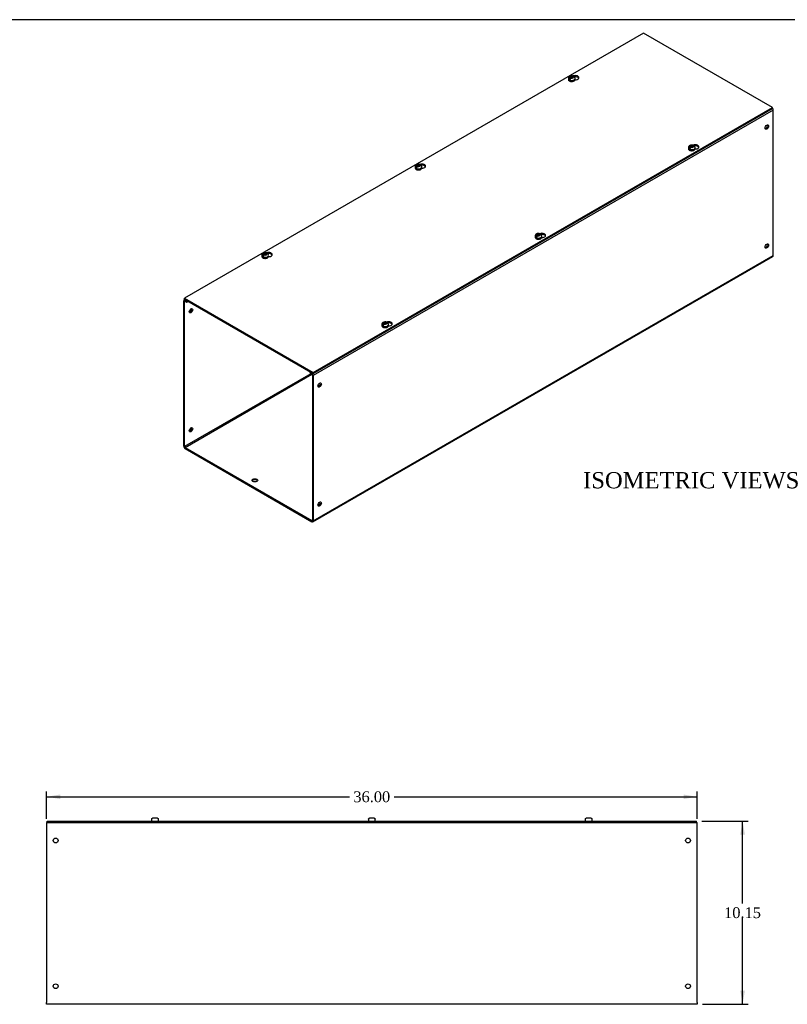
# Model space of a CAD drawing. Header units: inches. Extents: x 1 to 150, y -1 to 99.
# Tile 3 of 4: x 72 to 114, y 45 to 99. Entities that reach past the tile are written whole.
import ezdxf
from ezdxf.enums import TextEntityAlignment as Align

# ---------------------------------------------------------------- set-up
doc = ezdxf.new("R2010")
doc.units = ezdxf.units.IN
doc.header["$MEASUREMENT"] = 0
for name, color, linetype in [('COM56317-5', 7, 'Continuous'), ('COM56350-5', 7, 'Continuous'), ('Default', 7, 'Continuous'), ('SCS19515', 7, 'Continuous')]:
    doc.layers.add(name, color=color, linetype=linetype)
doc.styles.add('SEACAD_Times_New_Roman', font='times.ttf')
doc.dimstyles.new('HAMMOND_(STH_-_120x80)', dxfattribs={"dimtxt": 0.6, "dimasz": 0.75, "dimexe": 0.3, "dimexo": 0.3, "dimgap": 0.15, "dimtad": 0, "dimtih": 1, "dimtoh": 1, "dimzin": 0, "dimdsep": 46, "dimtxsty": 'SEACAD_Times_New_Roman', "dimblk1": '_SE_FILLED', "dimblk2": '_SE_FILLED', "dimsah": 1, "dimcen": 0.3, "dimadec": 0, "dimazin": 0, "dimtfac": 0.8, "dimtofl": 0, "dimtmove": 0, "dimatfit": 3, "dimfxl": 1, "dimtolj": 1, "dimtzin": 0, "dimarcsym": 0})

# ---------------------------------------------------------------- blocks, each defined once
blk = doc.blocks.new('SE3')
at = {"layer": 'COM56317-5', "color": 7, "linetype": 'Continuous'}
for p, q in [((73.329, 55.11), (109.267, 55.11)), ((73.329, 55.032), (73.329, 55.11)), ((109.267, 55.032), (109.267, 55.11)), ((73.329, 55.032), (109.267, 55.032))]:
    blk.add_line(p, q, dxfattribs=at)
at = {"layer": 'COM56350-5', "color": 7, "linetype": 'Continuous'}
for p, q in [((73.298, 55.032), (73.329, 55.032)), ((73.298, 55.032), (73.298, 54.924)), ((73.298, 54.924), (73.298, 45.068)), ((109.267, 55.032), (109.298, 55.032)), ((109.298, 54.924), (109.298, 55.032)), ((109.298, 45.068), (109.298, 54.924)), ((73.298, 44.96), (73.298, 45.068)), ((109.298, 44.96), (73.298, 44.96)), ((109.298, 45.068), (109.298, 44.96))]:
    blk.add_line(p, q, dxfattribs=at)
for centre in [(73.798, 54.032), (108.798, 54.032), (73.798, 45.96), (108.798, 45.96)]:
    blk.add_circle(centre, 0.133, dxfattribs=at)
at = {"layer": 'SCS19515', "color": 7, "linetype": 'Continuous'}
for p, q in [((79.111, 55.195), (79.111, 55.135)), ((79.114, 55.21), (79.112, 55.21)), ((79.205, 55.285), (79.391, 55.285)), ((79.482, 55.21), (79.484, 55.21)), ((79.486, 55.135), (79.486, 55.195)), ((91.111, 55.195), (91.111, 55.135)), ((91.112, 55.21), (91.114, 55.21)), ((91.205, 55.285), (91.391, 55.285)), ((91.482, 55.21), (91.484, 55.21)), ((91.486, 55.135), (91.486, 55.195)), ((103.111, 55.195), (103.111, 55.135)), ((103.114, 55.21), (103.112, 55.21)), ((103.205, 55.285), (103.391, 55.285)), ((103.482, 55.21), (103.484, 55.21)), ((103.486, 55.135), (103.486, 55.195))]:
    blk.add_line(p, q, dxfattribs=at)
for centre, radius, start, end in [((79.201, 55.195), 0.09, 170.4059, 180), ((79.136, 55.135), 0.025, 180, 270), ((79.461, 55.135), 0.025, 270, 0), ((79.396, 55.195), 0.09, 0, 9.5941), ((91.201, 55.195), 0.09, 170.4059, 180), ((91.136, 55.135), 0.025, 180, 270), ((91.461, 55.135), 0.025, 270, 0), ((91.396, 55.195), 0.09, 0, 9.5941), ((103.201, 55.195), 0.09, 170.4059, 180), ((103.136, 55.135), 0.025, 180, 270), ((103.461, 55.135), 0.025, 270, 0), ((103.396, 55.195), 0.09, 0, 9.5941)]:
    blk.add_arc(centre, radius, start, end, dxfattribs=at)
for points in [[(79.114, 55.21), (79.115, 55.216), (79.117, 55.221), (79.12, 55.231), (79.123, 55.236), (79.128, 55.245), (79.131, 55.249), (79.138, 55.258), (79.142, 55.261), (79.15, 55.268), (79.155, 55.271), (79.164, 55.276), (79.169, 55.278), (79.179, 55.282), (79.184, 55.283), (79.195, 55.285), (79.2, 55.285), (79.205, 55.285)], [(79.391, 55.285), (79.396, 55.285), (79.402, 55.285), (79.412, 55.283), (79.417, 55.282), (79.428, 55.278), (79.432, 55.276), (79.442, 55.271), (79.446, 55.268), (79.454, 55.261), (79.458, 55.257), (79.465, 55.249), (79.468, 55.245), (79.474, 55.236), (79.476, 55.231), (79.48, 55.221), (79.481, 55.216), (79.482, 55.21)], [(91.114, 55.21), (91.115, 55.216), (91.117, 55.221), (91.12, 55.231), (91.123, 55.236), (91.128, 55.245), (91.131, 55.249), (91.138, 55.258), (91.142, 55.261), (91.15, 55.268), (91.155, 55.271), (91.164, 55.276), (91.169, 55.278), (91.179, 55.282), (91.184, 55.283), (91.195, 55.285), (91.2, 55.285), (91.205, 55.285)], [(91.391, 55.285), (91.396, 55.285), (91.402, 55.285), (91.412, 55.283), (91.417, 55.282), (91.428, 55.278), (91.432, 55.276), (91.442, 55.271), (91.446, 55.268), (91.454, 55.261), (91.458, 55.257), (91.465, 55.249), (91.468, 55.245), (91.474, 55.236), (91.476, 55.231), (91.48, 55.221), (91.481, 55.216), (91.482, 55.21)], [(103.114, 55.21), (103.115, 55.216), (103.117, 55.221), (103.12, 55.231), (103.123, 55.236), (103.128, 55.245), (103.131, 55.249), (103.138, 55.258), (103.142, 55.261), (103.15, 55.268), (103.155, 55.271), (103.164, 55.276), (103.169, 55.278), (103.179, 55.282), (103.184, 55.283), (103.195, 55.285), (103.2, 55.285), (103.205, 55.285)], [(103.391, 55.285), (103.396, 55.285), (103.402, 55.285), (103.412, 55.283), (103.417, 55.282), (103.428, 55.278), (103.432, 55.276), (103.442, 55.271), (103.446, 55.268), (103.454, 55.261), (103.458, 55.257), (103.465, 55.249), (103.468, 55.245), (103.474, 55.236), (103.476, 55.231), (103.48, 55.221), (103.481, 55.216), (103.482, 55.21)]]:
    blk.add_open_spline(points, degree=3, knots=[0, 0, 0, 0, 0.125, 0.125, 0.25, 0.25, 0.375, 0.375, 0.5, 0.5, 0.625, 0.625, 0.75, 0.75, 0.875, 0.875, 1, 1, 1, 1], dxfattribs=at)
blk = doc.blocks.new('DMBLK1271')
at = {"layer": 'Default', "linetype": 'Continuous', "transparency": 16777216}
for points in [[(74.048, 56.58), (73.298, 56.455), (74.048, 56.33)], [(108.548, 56.58), (108.548, 56.33), (109.298, 56.455)]]:
    blk.add_hatch(color=7, dxfattribs=at).paths.add_polyline_path(points)
at = {"layer": 'Default', "color": 7, "linetype": 'Continuous', "transparency": 16777216}
for p, q in [((73.298, 55.224), (73.298, 56.755)), ((109.298, 55.224), (109.298, 56.755)), ((73.298, 56.455), (90.065, 56.455)), ((92.532, 56.455), (109.298, 56.455))]:
    blk.add_line(p, q, dxfattribs=at)
at = {"layer": 'Default', "color": 7, "linetype": 'Continuous', "transparency": 16777216, "style": 'SEACAD_Times_New_Roman'}
blk.add_text('36.00', height=0.6, dxfattribs=at).set_placement((90.275, 56.755), align=Align.TOP_LEFT)
blk = doc.blocks.new('_SE_FILLED')
at = {"color": 0}
blk.add_line((0, 0), (-1, 0), dxfattribs=at)
blk.add_solid([(0, 0), (-1, -0.1665), (-1, 0.1665), (0, 0)], dxfattribs=at)
blk = doc.blocks.new('DMBLK1272')
at = {"layer": 'Default', "linetype": 'Continuous', "transparency": 16777216}
for points in [[(111.943, 54.36), (111.818, 55.11), (111.693, 54.36)], [(111.943, 45.71), (111.693, 45.71), (111.818, 44.96)]]:
    blk.add_hatch(color=7, dxfattribs=at).paths.add_polyline_path(points)
at = {"layer": 'Default', "color": 7, "linetype": 'Continuous', "transparency": 16777216}
for p, q in [((109.567, 55.11), (112.118, 55.11)), ((111.818, 50.545), (111.818, 55.11)), ((111.818, 44.96), (111.818, 49.735)), ((109.598, 44.96), (112.118, 44.96))]:
    blk.add_line(p, q, dxfattribs=at)
at = {"layer": 'Default', "color": 7, "linetype": 'Continuous', "transparency": 16777216, "style": 'SEACAD_Times_New_Roman'}
blk.add_text('10.15', height=0.6, dxfattribs=at).set_placement((110.795, 50.335), align=Align.TOP_LEFT)
blk = doc.blocks.new('SE7')
at = {"layer": 'COM56317-5', "color": 7, "linetype": 'Continuous'}
for p, q in [((106.34, 98.747), (80.928, 84.076)), ((113.468, 94.632), (106.34, 98.747)), ((88.057, 79.96), (113.468, 94.632)), ((88.057, 79.897), (113.468, 94.568)), ((113.468, 94.568), (113.468, 94.632)), ((80.928, 84.076), (88.057, 79.96)), ((80.928, 84.012), (80.928, 84.076)), ((80.928, 84.012), (88.057, 79.897)), ((88.057, 79.897), (88.057, 79.96))]:
    blk.add_line(p, q, dxfattribs=at)
for centre, start_param, end_param in [((102.554, 96.281), 1.526478, 5.348841), ((102.554, 96.218), 3.416719, 4.929925), ((109.197, 92.446), 1.526478, 5.348841), ((109.197, 92.383), 3.416719, 4.929925), ((94.069, 91.382), 1.526478, 5.348841), ((94.069, 91.319), 3.416719, 4.929925), ((100.712, 87.547), 1.526478, 5.348841), ((100.712, 87.484), 3.416719, 4.929925), ((85.584, 86.483), 1.526478, 5.348841), ((85.584, 86.42), 3.416719, 4.929925), ((92.226, 82.648), 1.526478, 5.348841), ((92.226, 82.585), 3.416719, 4.929925)]:
    blk.add_ellipse(centre, major_axis=(-0.203, 0), ratio=0.57735, start_param=start_param, end_param=end_param, dxfattribs=at)
at = {"layer": 'COM56350-5', "color": 7, "linetype": 'Continuous'}
for p, q in [((113.512, 94.48), (88.057, 79.783)), ((113.512, 86.432), (113.512, 94.48)), ((88.034, 71.686), (113.49, 86.383)), ((88.057, 71.735), (113.512, 86.432)), ((80.951, 83.999), (80.906, 83.974)), ((80.982, 83.981), (80.96, 83.968)), ((80.884, 75.877), (80.884, 83.924)), ((80.935, 83.895), (80.96, 83.909)), ((80.935, 75.847), (80.935, 83.895)), ((80.96, 83.968), (81.06, 83.91)), ((80.96, 83.909), (81.06, 83.851)), ((81.06, 83.91), (81.083, 83.923)), ((81.06, 83.851), (81.06, 83.91)), ((81.06, 83.851), (81.134, 83.894)), ((87.929, 79.886), (80.935, 75.847)), ((80.96, 75.803), (87.98, 79.856)), ((87.902, 79.986), (87.88, 79.973)), ((87.88, 79.973), (87.98, 79.915)), ((87.88, 79.914), (87.88, 79.973)), ((87.88, 79.914), (87.98, 79.856)), ((87.98, 79.915), (88.002, 79.928)), ((88.006, 79.812), (88.006, 71.765)), ((88.057, 79.783), (88.057, 71.735)), ((80.96, 75.803), (87.98, 71.75)), ((80.96, 75.744), (87.98, 71.691)), ((88.006, 71.765), (87.98, 71.75))]:
    blk.add_line(p, q, dxfattribs=at)
for centre, major_axis, start_param, end_param in [((113.436, 94.524), (0.054, -0.0935), 0.785398, 1.92132), ((113.108, 93.577), (0.066, 0.115), 3.534412, 5.890366), ((113.108, 86.986), (0.066, 0.115), 3.534412, 5.890366), ((113.436, 86.477), (-0.054, 0.0935), 3.141593, 3.926991), ((80.96, 83.88), (0.054, -0.0935), 2.356194, 3.926991), ((80.96, 83.88), (0.018, -0.0312), 2.356194, 3.926991), ((81.237, 83.4), (0.066, 0.115), 3.534412, 5.890366), ((87.98, 79.827), (-0.054, 0.0935), 3.926991, 5.497787), ((87.98, 79.827), (-0.018, 0.0312), 3.926991, 5.497787), ((88.359, 79.288), (0.067, 0.115), 3.534412, 5.890366), ((81.237, 76.809), (0.066, 0.115), 3.534412, 5.890366), ((80.96, 75.833), (-0.054, 0.0935), 0.785398, 2.356194), ((80.96, 75.833), (-0.018, 0.0312), 0.785398, 2.356194), ((84.824, 73.922), (-0.156, 0), 3.473487, 5.951291), ((88.359, 72.697), (0.066, 0.115), 3.534412, 5.890366), ((87.98, 71.78), (-0.018, 0.0312), 2.356194, 3.926991), ((87.98, 71.78), (-0.054, 0.0935), 2.356194, 3.926991)]:
    blk.add_ellipse(centre, major_axis=major_axis, ratio=0.57735, start_param=start_param, end_param=end_param, dxfattribs=at)
for centre, major_axis in [((113.159, 93.547), (-0.066, -0.115)), ((113.159, 86.957), (-0.066, -0.115)), ((81.288, 83.371), (0.066, 0.115)), ((88.41, 79.259), (-0.067, -0.115)), ((81.288, 76.78), (0.066, 0.115)), ((84.824, 73.981), (-0.156, 0)), ((88.41, 72.668), (-0.066, -0.115))]:
    blk.add_ellipse(centre, major_axis=major_axis, ratio=0.57735, dxfattribs=at)
at = {"layer": 'SCS19515', "color": 7, "linetype": 'Continuous'}
for p, q in [((102.175, 96.24), (102.175, 96.191)), ((102.282, 96.23), (102.211, 96.189)), ((102.306, 96.305), (102.275, 96.288)), ((102.306, 96.346), (102.376, 96.346)), ((102.306, 96.305), (102.306, 96.346)), ((102.306, 96.305), (102.306, 96.254)), ((102.306, 96.284), (102.376, 96.284)), ((102.318, 96.263), (102.349, 96.281)), ((102.418, 96.281), (102.349, 96.281)), ((102.406, 96.363), (102.376, 96.346)), ((102.376, 96.284), (102.376, 96.346)), ((102.418, 96.309), (102.376, 96.284)), ((102.418, 96.321), (102.449, 96.339)), ((102.418, 96.321), (102.418, 96.281)), ((102.55, 96.191), (102.55, 96.24)), ((108.817, 92.405), (108.817, 92.356)), ((108.925, 92.395), (108.853, 92.354)), ((108.949, 92.47), (108.918, 92.453)), ((108.949, 92.51), (109.018, 92.51)), ((108.949, 92.47), (108.949, 92.51)), ((108.949, 92.47), (108.949, 92.419)), ((108.949, 92.449), (109.018, 92.449)), ((108.96, 92.428), (108.991, 92.446)), ((109.061, 92.446), (108.991, 92.446)), ((109.049, 92.528), (109.018, 92.51)), ((109.018, 92.449), (109.018, 92.51)), ((109.061, 92.474), (109.018, 92.449)), ((109.061, 92.486), (109.091, 92.504)), ((109.061, 92.486), (109.061, 92.446)), ((109.192, 92.356), (109.192, 92.405)), ((93.689, 91.341), (93.689, 91.292)), ((93.797, 91.331), (93.726, 91.29)), ((93.821, 91.406), (93.79, 91.389)), ((93.821, 91.447), (93.89, 91.447)), ((93.821, 91.406), (93.821, 91.447)), ((93.821, 91.406), (93.821, 91.355)), ((93.821, 91.385), (93.89, 91.385)), ((93.832, 91.364), (93.863, 91.382)), ((93.933, 91.382), (93.863, 91.382)), ((93.921, 91.464), (93.89, 91.447)), ((93.89, 91.385), (93.89, 91.447)), ((93.933, 91.41), (93.89, 91.385)), ((93.933, 91.422), (93.964, 91.44)), ((93.933, 91.422), (93.933, 91.382)), ((94.064, 91.292), (94.064, 91.341)), ((100.332, 87.506), (100.332, 87.457)), ((100.44, 87.496), (100.368, 87.455)), ((100.463, 87.571), (100.433, 87.554)), ((100.463, 87.612), (100.533, 87.612)), ((100.463, 87.571), (100.463, 87.612)), ((100.463, 87.571), (100.463, 87.52)), ((100.463, 87.55), (100.533, 87.55)), ((100.475, 87.529), (100.506, 87.547)), ((100.575, 87.547), (100.506, 87.547)), ((100.564, 87.629), (100.533, 87.612)), ((100.533, 87.55), (100.533, 87.612)), ((100.575, 87.575), (100.533, 87.55)), ((100.575, 87.587), (100.606, 87.605)), ((100.575, 87.587), (100.575, 87.547)), ((100.707, 87.457), (100.707, 87.506)), ((85.204, 86.442), (85.204, 86.393)), ((85.312, 86.432), (85.24, 86.391)), ((85.336, 86.507), (85.305, 86.49)), ((85.336, 86.548), (85.405, 86.548)), ((85.336, 86.507), (85.336, 86.548)), ((85.336, 86.507), (85.336, 86.456)), ((85.336, 86.486), (85.405, 86.486)), ((85.347, 86.465), (85.378, 86.483)), ((85.448, 86.483), (85.378, 86.483)), ((85.436, 86.565), (85.405, 86.548)), ((85.405, 86.486), (85.405, 86.548)), ((85.448, 86.511), (85.405, 86.486)), ((85.448, 86.523), (85.478, 86.541)), ((85.448, 86.523), (85.448, 86.483)), ((85.579, 86.393), (85.579, 86.442)), ((91.847, 82.607), (91.847, 82.558)), ((91.954, 82.597), (91.883, 82.556)), ((91.978, 82.672), (91.947, 82.655)), ((91.978, 82.713), (92.048, 82.713)), ((91.978, 82.672), (91.978, 82.713)), ((91.978, 82.672), (91.978, 82.621)), ((91.978, 82.651), (92.048, 82.651)), ((91.99, 82.63), (92.021, 82.648)), ((92.09, 82.648), (92.021, 82.648)), ((92.078, 82.73), (92.048, 82.713)), ((92.048, 82.651), (92.048, 82.713)), ((92.09, 82.676), (92.048, 82.651)), ((92.09, 82.688), (92.121, 82.706)), ((92.09, 82.688), (92.09, 82.648)), ((92.222, 82.558), (92.222, 82.607))]:
    blk.add_line(p, q, dxfattribs=at)
for centre, radius, start, end in [((102.353, 96.167), 0.144, 122.6431, 170.9725), ((102.362, 96.146), 0.241, 68.9205, 118.2742), ((102.395, 96.142), 0.144, 122.6435, 170.9722), ((102.426, 96.241), 0.123, 359.1741, 53.3843), ((108.995, 92.332), 0.144, 122.6431, 170.9725), ((109.005, 92.311), 0.241, 68.9205, 118.2742), ((109.038, 92.307), 0.144, 122.6435, 170.9722), ((109.069, 92.406), 0.123, 359.1741, 53.3843), ((93.867, 91.268), 0.144, 122.6431, 170.9725), ((93.877, 91.247), 0.241, 68.9205, 118.2742), ((93.91, 91.243), 0.144, 122.6435, 170.9722), ((93.941, 91.342), 0.123, 359.1741, 53.3843), ((100.51, 87.433), 0.144, 122.6431, 170.9725), ((100.519, 87.412), 0.241, 68.9205, 118.2742), ((100.552, 87.408), 0.144, 122.6435, 170.9722), ((100.583, 87.507), 0.123, 359.1741, 53.3843), ((85.382, 86.369), 0.144, 122.6431, 170.9725), ((85.392, 86.348), 0.241, 68.9205, 118.2742), ((85.425, 86.344), 0.144, 122.6435, 170.9722), ((85.455, 86.444), 0.123, 359.1741, 53.3843), ((92.025, 82.534), 0.144, 122.6431, 170.9725), ((92.034, 82.513), 0.241, 68.9205, 118.2742), ((92.067, 82.509), 0.144, 122.6435, 170.9722), ((92.098, 82.608), 0.123, 359.1741, 53.3843)]:
    blk.add_arc(centre, radius, start, end, dxfattribs=at)
for centre, major_axis, start_param, end_param in [((102.362, 96.24), (-0.188, 0), 6.282631, 6.283185), ((102.362, 96.24), (-0.188, 0), 0, 3.141546), ((102.362, 96.191), (0.188, 0), 3.141593, 6.283185), ((102.362, 96.252), (-0.186, 0), 0.623612, 0.947184), ((102.362, 96.313), (0.0975, 0), 1.098165, 3.614224), ((102.362, 96.313), (-0.0975, 0), 1.098165, 3.614224), ((109.005, 92.405), (-0.188, 0), 6.282631, 6.283185), ((109.005, 92.405), (-0.188, 0), 0, 3.141546), ((109.005, 92.356), (0.188, 0), 3.141593, 6.283185), ((109.005, 92.417), (-0.186, 0), 0.623612, 0.947184), ((109.005, 92.478), (0.0975, 0), 1.098165, 3.614224), ((109.005, 92.478), (-0.0975, 0), 1.098165, 3.614224), ((93.877, 91.341), (-0.187, 0), 6.282631, 6.283185), ((93.877, 91.341), (-0.187, 0), 0, 3.141546), ((93.877, 91.292), (0.187, 0), 3.141593, 6.283185), ((93.877, 91.353), (-0.186, 0), 0.623612, 0.947184), ((93.877, 91.414), (0.0975, 0), 1.098165, 3.614224), ((93.877, 91.414), (-0.0975, 0), 1.098165, 3.614224), ((100.519, 87.506), (-0.188, 0), 6.282631, 6.283185), ((100.519, 87.506), (-0.188, 0), 0, 3.141546), ((100.519, 87.457), (0.187, 0), 3.141593, 6.283185), ((100.519, 87.518), (-0.186, 0), 0.623612, 0.947184), ((100.519, 87.579), (0.0975, 0), 1.098165, 3.614224), ((100.519, 87.579), (-0.0975, 0), 1.098165, 3.614224), ((85.392, 86.442), (-0.188, 0), 6.282631, 6.283185), ((85.392, 86.442), (-0.188, 0), 0, 3.141546), ((85.392, 86.393), (0.188, 0), 3.141593, 6.283185), ((85.392, 86.454), (-0.186, 0), 0.623612, 0.947184), ((85.392, 86.515), (0.0975, 0), 1.098165, 3.614224), ((85.392, 86.515), (-0.0975, 0), 1.098165, 3.614224), ((92.034, 82.607), (-0.188, 0), 6.282631, 6.283185), ((92.034, 82.607), (-0.188, 0), 0, 3.141546), ((92.034, 82.558), (0.188, 0), 3.141593, 6.283185), ((92.034, 82.619), (-0.186, 0), 0.623612, 0.947184), ((92.034, 82.68), (0.0975, 0), 1.098165, 3.614224), ((92.034, 82.68), (-0.0975, 0), 1.098165, 3.614224)]:
    blk.add_ellipse(centre, major_axis=major_axis, ratio=0.57735, start_param=start_param, end_param=end_param, dxfattribs=at)
for points, knots in [([(102.248, 96.357), (102.24, 96.352), (102.223, 96.341), (102.199, 96.317), (102.183, 96.287), (102.174, 96.26), (102.175, 96.245), (102.176, 96.24)], [0, 0, 0, 0, 0.188097, 0.437767, 0.675719, 0.909291, 1, 1, 1, 1]), ([(102.176, 96.188), (102.176, 96.181), (102.177, 96.166), (102.189, 96.142), (102.21, 96.118), (102.24, 96.099), (102.276, 96.083), (102.318, 96.074), (102.363, 96.071), (102.407, 96.074), (102.448, 96.084), (102.476, 96.095), (102.487, 96.102), (102.489, 96.103)], [0, 0, 0, 0, 0.062679, 0.156883, 0.253326, 0.354948, 0.4599, 0.565237, 0.670268, 0.775293, 0.880731, 0.981381, 1, 1, 1, 1]), ([(102.471, 96.339), (102.47, 96.343), (102.469, 96.347), (102.467, 96.354), (102.465, 96.357), (102.461, 96.362), (102.459, 96.364), (102.454, 96.368), (102.451, 96.37), (102.446, 96.372), (102.442, 96.372), (102.436, 96.373), (102.432, 96.373), (102.425, 96.371), (102.421, 96.37), (102.414, 96.367), (102.41, 96.366), (102.406, 96.363)], [0, 0, 0, 0, 0.125, 0.125, 0.25, 0.25, 0.375, 0.375, 0.5, 0.5, 0.625, 0.625, 0.75, 0.75, 0.875, 0.875, 1, 1, 1, 1]), ([(102.449, 96.339), (102.453, 96.341), (102.456, 96.343), (102.464, 96.346), (102.468, 96.347), (102.475, 96.348), (102.478, 96.348), (102.485, 96.348), (102.488, 96.347), (102.494, 96.345), (102.497, 96.344), (102.499, 96.341), (102.5, 96.341), (102.5, 96.341)], [0, 0, 0, 0, 0.125, 0.125, 0.25, 0.25, 0.375, 0.375, 0.5, 0.5, 0.625, 0.625, 0.6404409, 0.6404409, 0.6404409, 0.6404409]), ([(102.489, 96.103), (102.496, 96.107), (102.511, 96.116), (102.532, 96.137), (102.547, 96.164), (102.548, 96.181), (102.549, 96.191)], [0, 0, 0, 0, 0.16468, 0.476668, 0.74684, 1, 1, 1, 1]), ([(108.891, 92.522), (108.882, 92.517), (108.866, 92.506), (108.842, 92.482), (108.825, 92.452), (108.817, 92.424), (108.818, 92.41), (108.818, 92.405)], [0, 0, 0, 0, 0.188097, 0.437767, 0.675719, 0.909291, 1, 1, 1, 1]), ([(108.818, 92.353), (108.819, 92.346), (108.819, 92.331), (108.831, 92.307), (108.853, 92.283), (108.882, 92.263), (108.919, 92.248), (108.961, 92.239), (109.005, 92.236), (109.05, 92.239), (109.091, 92.249), (109.118, 92.26), (109.13, 92.266), (109.132, 92.268)], [0, 0, 0, 0, 0.062679, 0.156883, 0.253326, 0.354948, 0.4599, 0.565237, 0.670268, 0.775293, 0.880731, 0.981381, 1, 1, 1, 1]), ([(109.113, 92.504), (109.113, 92.508), (109.112, 92.512), (109.109, 92.519), (109.108, 92.522), (109.104, 92.527), (109.102, 92.529), (109.097, 92.533), (109.094, 92.534), (109.088, 92.537), (109.085, 92.537), (109.078, 92.538), (109.075, 92.537), (109.068, 92.536), (109.064, 92.535), (109.057, 92.532), (109.053, 92.53), (109.049, 92.528)], [0, 0, 0, 0, 0.125, 0.125, 0.25, 0.25, 0.375, 0.375, 0.5, 0.5, 0.625, 0.625, 0.75, 0.75, 0.875, 0.875, 1, 1, 1, 1]), ([(109.091, 92.504), (109.095, 92.506), (109.099, 92.508), (109.107, 92.511), (109.11, 92.512), (109.117, 92.513), (109.121, 92.513), (109.127, 92.513), (109.13, 92.512), (109.136, 92.51), (109.139, 92.508), (109.142, 92.506), (109.142, 92.506), (109.142, 92.506)], [0, 0, 0, 0, 0.125, 0.125, 0.25, 0.25, 0.375, 0.375, 0.5, 0.5, 0.625, 0.625, 0.6404409, 0.6404409, 0.6404409, 0.6404409]), ([(109.132, 92.268), (109.138, 92.272), (109.154, 92.281), (109.174, 92.302), (109.19, 92.329), (109.191, 92.346), (109.191, 92.356)], [0, 0, 0, 0, 0.16468, 0.476668, 0.74684, 1, 1, 1, 1]), ([(93.763, 91.459), (93.754, 91.453), (93.738, 91.442), (93.714, 91.418), (93.697, 91.388), (93.689, 91.361), (93.69, 91.346), (93.691, 91.341)], [0, 0, 0, 0, 0.188097, 0.437767, 0.675719, 0.909291, 1, 1, 1, 1]), ([(93.691, 91.289), (93.691, 91.282), (93.691, 91.267), (93.704, 91.243), (93.725, 91.219), (93.754, 91.2), (93.791, 91.184), (93.833, 91.175), (93.878, 91.172), (93.922, 91.175), (93.963, 91.185), (93.99, 91.196), (94.002, 91.203), (94.004, 91.204)], [0, 0, 0, 0, 0.062679, 0.156883, 0.253326, 0.354948, 0.4599, 0.565237, 0.670268, 0.775293, 0.880731, 0.981381, 1, 1, 1, 1]), ([(93.986, 91.44), (93.985, 91.444), (93.984, 91.448), (93.981, 91.455), (93.98, 91.458), (93.976, 91.463), (93.974, 91.465), (93.969, 91.469), (93.966, 91.471), (93.96, 91.473), (93.957, 91.473), (93.95, 91.474), (93.947, 91.474), (93.94, 91.472), (93.936, 91.471), (93.929, 91.468), (93.925, 91.467), (93.921, 91.464)], [0, 0, 0, 0, 0.125, 0.125, 0.25, 0.25, 0.375, 0.375, 0.5, 0.5, 0.625, 0.625, 0.75, 0.75, 0.875, 0.875, 1, 1, 1, 1]), ([(93.964, 91.44), (93.967, 91.442), (93.971, 91.444), (93.979, 91.447), (93.982, 91.448), (93.989, 91.449), (93.993, 91.449), (94, 91.449), (94.003, 91.448), (94.008, 91.446), (94.011, 91.445), (94.014, 91.442), (94.014, 91.442), (94.015, 91.442)], [0, 0, 0, 0, 0.125, 0.125, 0.25, 0.25, 0.375, 0.375, 0.5, 0.5, 0.625, 0.625, 0.6404409, 0.6404409, 0.6404409, 0.6404409]), ([(94.004, 91.204), (94.011, 91.208), (94.026, 91.217), (94.047, 91.238), (94.062, 91.265), (94.063, 91.282), (94.064, 91.292)], [0, 0, 0, 0, 0.16468, 0.476668, 0.74684, 1, 1, 1, 1]), ([(100.405, 87.623), (100.397, 87.618), (100.38, 87.607), (100.357, 87.583), (100.34, 87.553), (100.332, 87.525), (100.333, 87.511), (100.333, 87.506)], [0, 0, 0, 0, 0.188097, 0.437767, 0.675719, 0.909291, 1, 1, 1, 1]), ([(100.333, 87.454), (100.333, 87.447), (100.334, 87.432), (100.346, 87.408), (100.367, 87.384), (100.397, 87.364), (100.434, 87.349), (100.476, 87.34), (100.52, 87.337), (100.565, 87.34), (100.605, 87.35), (100.633, 87.361), (100.645, 87.367), (100.647, 87.369)], [0, 0, 0, 0, 0.062679, 0.156883, 0.253326, 0.354948, 0.4599, 0.565237, 0.670268, 0.775293, 0.880731, 0.981381, 1, 1, 1, 1]), ([(100.628, 87.605), (100.627, 87.609), (100.627, 87.613), (100.624, 87.62), (100.622, 87.623), (100.618, 87.628), (100.616, 87.63), (100.611, 87.634), (100.609, 87.635), (100.603, 87.638), (100.6, 87.638), (100.593, 87.639), (100.59, 87.638), (100.582, 87.637), (100.579, 87.636), (100.571, 87.633), (100.568, 87.631), (100.564, 87.629)], [0, 0, 0, 0, 0.125, 0.125, 0.25, 0.25, 0.375, 0.375, 0.5, 0.5, 0.625, 0.625, 0.75, 0.75, 0.875, 0.875, 1, 1, 1, 1]), ([(100.606, 87.605), (100.61, 87.607), (100.614, 87.609), (100.621, 87.612), (100.625, 87.613), (100.632, 87.614), (100.635, 87.614), (100.642, 87.614), (100.645, 87.613), (100.651, 87.611), (100.654, 87.609), (100.657, 87.607), (100.657, 87.607), (100.657, 87.607)], [0, 0, 0, 0, 0.125, 0.125, 0.25, 0.25, 0.375, 0.375, 0.5, 0.5, 0.625, 0.625, 0.6404409, 0.6404409, 0.6404409, 0.6404409]), ([(100.647, 87.369), (100.653, 87.373), (100.669, 87.382), (100.689, 87.403), (100.704, 87.43), (100.706, 87.447), (100.706, 87.457)], [0, 0, 0, 0, 0.16468, 0.476668, 0.74684, 1, 1, 1, 1]), ([(85.278, 86.56), (85.269, 86.554), (85.252, 86.543), (85.229, 86.519), (85.212, 86.489), (85.204, 86.462), (85.205, 86.447), (85.205, 86.442)], [0, 0, 0, 0, 0.188097, 0.437767, 0.675719, 0.909291, 1, 1, 1, 1]), ([(85.205, 86.39), (85.205, 86.383), (85.206, 86.368), (85.218, 86.344), (85.239, 86.32), (85.269, 86.301), (85.306, 86.285), (85.348, 86.276), (85.392, 86.273), (85.437, 86.276), (85.478, 86.286), (85.505, 86.297), (85.517, 86.304), (85.519, 86.305)], [0, 0, 0, 0, 0.062679, 0.156883, 0.253326, 0.354948, 0.4599, 0.565237, 0.670268, 0.775293, 0.880731, 0.981381, 1, 1, 1, 1]), ([(85.5, 86.541), (85.5, 86.545), (85.499, 86.549), (85.496, 86.556), (85.494, 86.559), (85.491, 86.564), (85.488, 86.566), (85.484, 86.57), (85.481, 86.572), (85.475, 86.574), (85.472, 86.574), (85.465, 86.575), (85.462, 86.575), (85.455, 86.573), (85.451, 86.572), (85.443, 86.569), (85.44, 86.568), (85.436, 86.565)], [0, 0, 0, 0, 0.125, 0.125, 0.25, 0.25, 0.375, 0.375, 0.5, 0.5, 0.625, 0.625, 0.75, 0.75, 0.875, 0.875, 1, 1, 1, 1]), ([(85.478, 86.541), (85.482, 86.543), (85.486, 86.545), (85.493, 86.548), (85.497, 86.549), (85.504, 86.55), (85.508, 86.55), (85.514, 86.55), (85.517, 86.549), (85.523, 86.547), (85.526, 86.546), (85.529, 86.543), (85.529, 86.543), (85.529, 86.543)], [0, 0, 0, 0, 0.125, 0.125, 0.25, 0.25, 0.375, 0.375, 0.5, 0.5, 0.625, 0.625, 0.6404409, 0.6404409, 0.6404409, 0.6404409]), ([(85.519, 86.305), (85.525, 86.309), (85.541, 86.318), (85.561, 86.339), (85.576, 86.366), (85.578, 86.383), (85.578, 86.393)], [0, 0, 0, 0, 0.16468, 0.476668, 0.74684, 1, 1, 1, 1]), ([(91.92, 82.724), (91.912, 82.719), (91.895, 82.708), (91.871, 82.684), (91.855, 82.654), (91.846, 82.626), (91.847, 82.612), (91.848, 82.607)], [0, 0, 0, 0, 0.188097, 0.437767, 0.675719, 0.909291, 1, 1, 1, 1]), ([(91.848, 82.555), (91.848, 82.548), (91.849, 82.533), (91.861, 82.509), (91.882, 82.485), (91.912, 82.466), (91.948, 82.45), (91.99, 82.441), (92.035, 82.438), (92.079, 82.441), (92.12, 82.451), (92.148, 82.462), (92.159, 82.469), (92.161, 82.47)], [0, 0, 0, 0, 0.062679, 0.156883, 0.253326, 0.354948, 0.4599, 0.565237, 0.670268, 0.775293, 0.880731, 0.981381, 1, 1, 1, 1]), ([(92.143, 82.706), (92.142, 82.71), (92.141, 82.714), (92.139, 82.721), (92.137, 82.724), (92.133, 82.729), (92.131, 82.731), (92.126, 82.735), (92.123, 82.736), (92.118, 82.739), (92.114, 82.739), (92.108, 82.74), (92.104, 82.739), (92.097, 82.738), (92.093, 82.737), (92.086, 82.734), (92.082, 82.733), (92.078, 82.73)], [0, 0, 0, 0, 0.125, 0.125, 0.25, 0.25, 0.375, 0.375, 0.5, 0.5, 0.625, 0.625, 0.75, 0.75, 0.875, 0.875, 1, 1, 1, 1]), ([(92.121, 82.706), (92.125, 82.708), (92.128, 82.71), (92.136, 82.713), (92.14, 82.714), (92.147, 82.715), (92.15, 82.715), (92.157, 82.715), (92.16, 82.714), (92.166, 82.712), (92.169, 82.711), (92.171, 82.708), (92.172, 82.708), (92.172, 82.708)], [0, 0, 0, 0, 0.125, 0.125, 0.25, 0.25, 0.375, 0.375, 0.5, 0.5, 0.625, 0.625, 0.6404409, 0.6404409, 0.6404409, 0.6404409]), ([(92.161, 82.47), (92.168, 82.474), (92.183, 82.483), (92.204, 82.504), (92.219, 82.531), (92.22, 82.548), (92.221, 82.558)], [0, 0, 0, 0, 0.16468, 0.476668, 0.74684, 1, 1, 1, 1])]:
    blk.add_open_spline(points, degree=3, knots=knots, dxfattribs=at)
blk = doc.blocks.new('BORDER')
at = {"layer": 'Default', "color": 7, "linetype": 'Continuous'}
blk.add_line((0, 27.86), (-41.86, 27.86), dxfattribs=at)

msp = doc.modelspace()

# ---------------------------------------------------------------- block references
at = {"layer": 'Default', "color": 7, "xscale": 3.56, "yscale": 3.56, "zscale": 3.56}
msp.add_blockref('BORDER', (149.664, 0.311), dxfattribs=at)
at = {"layer": 'Default'}
for name in ['SE7', 'SE3']:
    msp.add_blockref(name, (0, 0), dxfattribs=at)

# ---------------------------------------------------------------- texts
at = {"layer": 'Default', "color": 7, "linetype": 'Continuous', "style": 'SEACAD_Times_New_Roman'}
msp.add_text('ISOMETRIC VIEWS', height=0.9, dxfattribs=at).set_placement((102.99, 74.437), align=Align.TOP_LEFT)

# ---------------------------------------------------------------- dimensions: what is measured, and where the dimension line sits
at = {"layer": 'Default', "color": 7, "linetype": 'Continuous'}
for base, p1, p2, angle, picture, middle in [((73.298, 56.455), (73.298, 54.924), (109.298, 54.924), 0, 'DMBLK1271', (91.298, 56.455)), ((111.818, 44.96), (109.298, 44.96), (109.267, 55.11), 90.1764, 'DMBLK1272', (111.818, 50.035))]:
    dim = msp.add_linear_dim(base=base, p1=p1, p2=p2, angle=angle, text='\\A1;<>', dimstyle='HAMMOND_(STH_-_120x80)', dxfattribs=at)
    dim.commit()
    dim.dimension.update_dxf_attribs({"geometry": picture, "text_midpoint": middle, "dimtype": 161})

doc.saveas('drawing.dxf')
